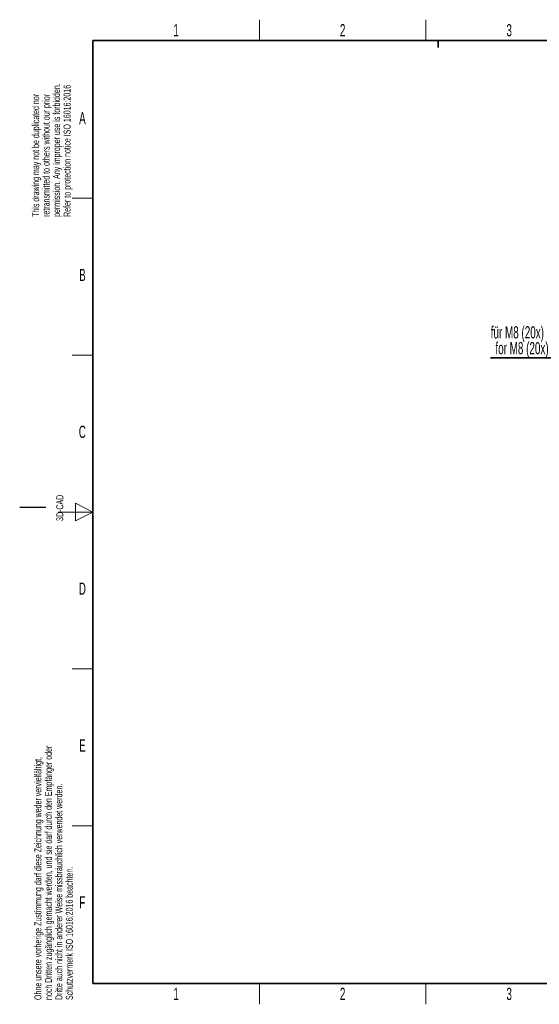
# Paper-space layout 'Blatt6' of a CAD drawing. Header units: millimetres. Extents: x 5 to 418, y 2 to 292.
import ezdxf

# ---------------------------------------------------------------- set-up
doc = ezdxf.new("R2010")
doc.units = ezdxf.units.MM
doc.layers.add('SLD-0', color=7, linetype='Continuous')
doc.styles.add('SLDTEXTSTYLE1', font='TXT', dxfattribs={"width": 0.605})

# ---------------------------------------------------------------- blocks, each defined once
blk = doc.blocks.new('SW_NOTE_0_2')
at = {"layer": 'SLD-0', "color": 0}
for p, q in [((-0.0656357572, -4.5917887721), (27.2316615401, -4.5917887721)), ((27.2316615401, -4.5917887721), (-0.0656357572, -4.5917887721)), ((-0.0656357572, -4.5917887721), (27.2316615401, -4.5917887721)), ((27.2316615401, -4.5917887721), (-0.0656357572, -4.5917887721)), ((-0.0656357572, -4.5917887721), (27.2316615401, -4.5917887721)), ((27.2316615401, -4.5917887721), (-0.0656357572, -4.5917887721))]:
    blk.add_line(p, q, dxfattribs=at)
at = {"layer": 'SLD-0', "color": 0, "char_height": 3.5, "attachment_point": 1, "style": 'SLDTEXTSTYLE1'}
for s, insert in [('für M8 (20x)', (0, 4.5117370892)), ('for M8 (20x)', (1.3368055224, -0.0231809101))]:
    blk.add_mtext(s, dxfattribs=dict(at, insert=insert))

psp = doc.layouts.new('Blatt6')

# ---------------------------------------------------------------- linework, layer by layer
at = {"layer": 'SLD-0', "lineweight": 18}
for p, q in [((73.75, 282.5), (73.75, 288.5)), ((121.5, 282.5), (121.5, 288.5)), ((20, 237.25), (26, 237.25)), ((20, 192.25), (26, 192.25)), ((26, 147.25), (21, 149.75)), ((21, 149.75), (21, 144.75)), ((16, 147.25), (26, 147.25)), ((21, 144.75), (26, 147.25)), ((20, 102.25), (26, 102.25)), ((20, 57.25), (26, 57.25)), ((73.75, 6), (73.75, 12)), ((121.5, 6), (121.5, 12))]:
    psp.add_line(p, q, dxfattribs=at)
at = {"layer": 'SLD-0', "lineweight": 35}
for p, q in [((408, 282.5), (26, 282.5)), ((26, 282.5), (26, 12)), ((26, 12), (408, 12))]:
    psp.add_line(p, q, dxfattribs=at)
at = {"layer": 'SLD-0'}
for p, q in [((125, 280.5), (125, 282.5)), ((125, 282.5), (125, 280.5)), ((12.5, 148.5), (5, 148.5))]:
    psp.add_line(p, q, dxfattribs=at)

# ---------------------------------------------------------------- block references
at = {"layer": 'SLD-0', "color": 7}
psp.add_blockref('SW_NOTE_0_2', (140.0656357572, 196.0332302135), dxfattribs=at)

# ---------------------------------------------------------------- texts
at = {"layer": 'SLD-0', "char_height": 2, "attachment_point": 1, "rotation": 90.00000000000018, "style": 'SLDTEXTSTYLE1'}
for s, insert in [('permission. Any improper use is forbidden.', (14.5782794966, 231.9087896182)), ('retransmitted to others without our prior', (11.5782794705, 231.9087896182)), ('Refer to protection notice ISO 16016:2016', (17.5782795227, 231.9087896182)), ('This drawing may not be duplicated nor', (8.5782794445, 231.9087896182)), ('3D-CAD', (15.4939271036, 144.6806228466)), ('noch Dritten zugänglich gemacht werden, und sie darf durch den Empfänger oder', (12.2298713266, 7.2381332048)), ('Ohne unsere vorherige Zustimmung darf diese Zeichnung weder vervielfältigt,', (9.2298713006, 7.2381332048)), ('Dritte auch nicht in anderer Weise missbräuchlich verwendet werden.', (15.2298713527, 7.2381332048)), ('Schutzvermerk ISO 16016:2016 beachten.', (18.2298713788, 7.2381332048))]:
    psp.add_mtext(s, dxfattribs=dict(at, insert=insert))
at = {"layer": 'SLD-0', "char_height": 3.5, "attachment_point": 2, "style": 'SLDTEXTSTYLE1'}
for s, insert in [('1', (49.8527123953, 287.2429955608)), ('2', (97.6027123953, 287.2429955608)), ('3', (145.3527123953, 287.2429955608)), ('A', (22.9815679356, 262.0010772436)), ('B', (22.9815679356, 217.0010772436)), ('C', (22.9596929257, 172.0010772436)), ('D', (22.9596929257, 127.0010772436)), ('E', (22.9815679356, 82.0010772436)), ('F', (22.9536166, 37.0010772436)), ('1', (49.8527123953, 10.7429955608)), ('2', (97.6027123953, 10.7429955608)), ('3', (145.3527123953, 10.7429955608))]:
    psp.add_mtext(s, dxfattribs=dict(at, insert=insert))

doc.saveas('drawing.dxf')
